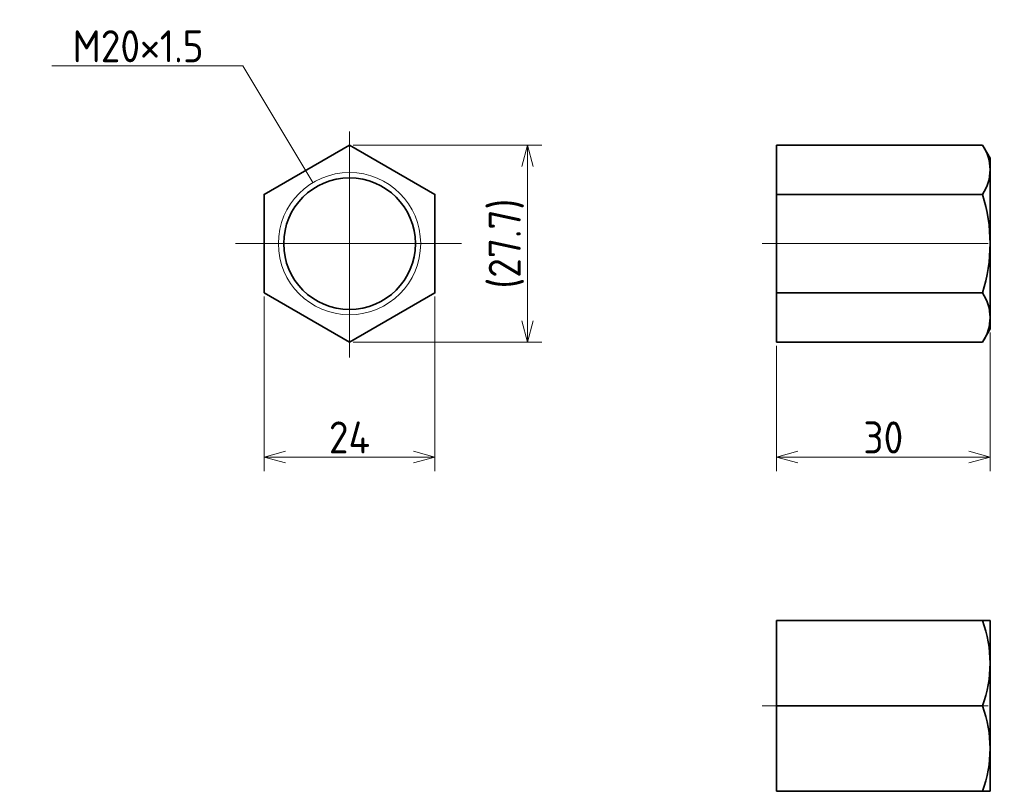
# Model space of a CAD drawing. Header units: millimetres. Extents: x 104 to 242, y 128 to 236.
import ezdxf

# ---------------------------------------------------------------- set-up
doc = ezdxf.new("R2010")
doc.units = ezdxf.units.MM
doc.linetypes.add('CENTER', pattern=[50.8, 31.75, -6.35, 6.35, -6.35])
doc.layers.get('0').update_dxf_attribs({"plot": 0})
doc.layers.add('図形', color=7, linetype='Continuous', lineweight=35)
doc.layers.get('0').off()
doc.styles.add('Dimension', font='isocp.shx', dxfattribs={"bigfont": 'bigfont.shx'})
doc.dimstyles.new('DXF用', dxfattribs={"dimtxt": 4.5, "dimasz": 3, "dimexe": 2, "dimexo": 0.5, "dimgap": 0.5, "dimtad": 1, "dimdec": 3, "dimdsep": 46, "dimtxsty": 'Dimension', "dimblk": 'OPEN30', "dimcen": 2.5, "dimclrd": 3, "dimclre": 3, "dimclrt": 3, "dimazin": 2, "dimtfac": 1, "dimtdec": 3, "dimtmove": 0, "dimatfit": 3, "dimldrblk": 'OPEN30', "dimfxl": 1, "dimlwd": 18, "dimlwe": 18, "dimarcsym": 0})

# ---------------------------------------------------------------- blocks, each defined once
blk = doc.blocks.new('_Open30')
at = {"color": 0, "linetype": 'ByBlock', "lineweight": -2}
for p, q in [((-1, 0.268), (0, 0)), ((0, 0), (-1, -0.268)), ((0, 0), (-1, 0))]:
    blk.add_line(p, q, dxfattribs=at)
blk = doc.blocks.new('*D1')
at = {"layer": 'Defpoints', "color": 0}
for p in [(138, 198.07), (162, 198.07), (162, 175)]:
    blk.add_point(p, dxfattribs=at)
at = {"layer": '図形', "color": 3, "lineweight": 18}
for p, q in [((138, 197.57), (138, 173)), ((162, 197.57), (162, 173)), ((141, 175), (159, 175))]:
    blk.add_line(p, q, dxfattribs=at)
at = {"layer": '図形', "color": 3, "lineweight": 18, "xscale": 3, "yscale": 3, "zscale": 3, "rotation": 180}
blk.add_blockref('_Open30', (138, 175), dxfattribs=at)
at = {"layer": '図形', "color": 3, "lineweight": 18, "xscale": 3, "yscale": 3, "zscale": 3}
blk.add_blockref('_Open30', (162, 175), dxfattribs=at)
at = {"layer": '図形', "color": 3, "insert": (150, 177.75), "char_height": 4.5, "attachment_point": 5, "style": 'Dimension'}
blk.add_mtext('24', dxfattribs=at)
blk = doc.blocks.new('*D2')
at = {"layer": 'Defpoints', "color": 0}
for p in [(240, 193), (210, 191.14), (240, 175)]:
    blk.add_point(p, dxfattribs=at)
at = {"layer": '図形', "color": 3, "lineweight": 18}
for p, q in [((240, 192.5), (240, 173)), ((210, 190.64), (210, 173)), ((213, 175), (237, 175))]:
    blk.add_line(p, q, dxfattribs=at)
at = {"layer": '図形', "color": 3, "lineweight": 18, "xscale": 3, "yscale": 3, "zscale": 3, "rotation": 180}
blk.add_blockref('_Open30', (210, 175), dxfattribs=at)
at = {"layer": '図形', "color": 3, "lineweight": 18, "xscale": 3, "yscale": 3, "zscale": 3}
blk.add_blockref('_Open30', (240, 175), dxfattribs=at)
at = {"layer": '図形', "color": 3, "insert": (225, 177.75), "char_height": 4.5, "attachment_point": 5, "style": 'Dimension'}
blk.add_mtext('30', dxfattribs=at)
blk = doc.blocks.new('*D3')
at = {"layer": 'Defpoints', "color": 0}
for p in [(150, 218.86), (175, 218.86), (150, 191.14)]:
    blk.add_point(p, dxfattribs=at)
at = {"layer": '図形', "color": 3, "lineweight": 18}
for p, q in [((150.5, 218.86), (177, 218.86)), ((175, 194.14), (175, 215.86)), ((150.5, 191.14), (177, 191.14))]:
    blk.add_line(p, q, dxfattribs=at)
at = {"layer": '図形', "color": 3, "lineweight": 18, "xscale": 3, "yscale": 3, "zscale": 3}
for p, rotation in [((175, 218.86), 90), ((175, 191.14), 270)]:
    blk.add_blockref('_Open30', p, dxfattribs=dict(at, rotation=rotation))
at = {"layer": '図形', "color": 3, "insert": (172.03, 205), "char_height": 4.5, "attachment_point": 5, "rotation": 90, "style": 'Dimension'}
blk.add_mtext('(27.7)', dxfattribs=at)

msp = doc.modelspace()

# ---------------------------------------------------------------- linework, layer by layer
at = {"layer": '図形', "color": 3, "linetype": 'CENTER', "lineweight": 18}
for p, q in [((150, 189), (150, 221)), ((134, 205), (166, 205)), ((208, 205), (242, 205)), ((208, 140), (242, 140))]:
    msp.add_line(p, q, dxfattribs=at)
at = {"layer": '図形'}
for p, q in [((210, 218.8564), (238.9282, 218.8564)), ((210, 191.15), (210, 218.85)), ((238.9282, 218.8564), (240, 217)), ((240, 193), (240, 217)), ((210, 211.9282), (238.9282, 211.9282)), ((238.9282, 198.0718), (210, 198.0718)), ((240, 193), (238.9282, 191.1436)), ((210, 191.1436), (238.9282, 191.1436)), ((210, 128), (210, 152)), ((240, 152), (210, 152)), ((240, 128), (240, 152)), ((210, 140), (238.9319, 140)), ((240, 128), (210, 128))]:
    msp.add_line(p, q, dxfattribs=at)
msp.add_lwpolyline([(138, 198.0718), (150, 191.1436), (162, 198.0718), (162, 211.9282), (150, 218.8564), (138, 211.9282)], close=True, dxfattribs=at)
at = {"layer": '図形', "color": 3, "lineweight": 18}
msp.add_circle((150, 205), 10, dxfattribs=at)
at = {"layer": '図形'}
msp.add_circle((150, 205), 9.25, dxfattribs=at)
for centre, radius, start, end in [((233.866, 215.3923), 6.134, 325.615753, 34.384247), ((217.0718, 205), 22.9282, 342.412046, 17.587954), ((233.866, 194.6077), 6.134, 325.615753, 34.384247), ((222.6699, 146), 17.3301, 339.743841, 20.256159), ((222.6699, 134), 17.3301, 339.743845, 20.256155)]:
    msp.add_arc(centre, radius, start, end, dxfattribs=at)

# ---------------------------------------------------------------- texts
at = {"layer": '図形', "color": 3, "insert": (129.5, 230.5), "char_height": 4.5, "attachment_point": 9, "style": 'Dimension'}
msp.add_mtext('M20×1.5', dxfattribs=at)

# ---------------------------------------------------------------- dimensions: what is measured, and where the dimension line sits
at = {"layer": '図形'}
dim = msp.add_linear_dim(base=(175, 218.8564), p1=(150, 191.1436), p2=(150, 218.8564), angle=90, text='(<>)', dimstyle='DXF用', override={"dimdec": 1}, dxfattribs=at)
dim.commit()
dim.dimension.update_dxf_attribs({"geometry": '*D3', "text_midpoint": (175, 205), "dimtype": 160})
for base, p1, p2, picture, middle in [((162, 175), (138, 198.0718), (162, 198.0718), '*D1', (150, 175)), ((240, 175), (210, 191.1436), (240, 193), '*D2', (225, 175))]:
    dim = msp.add_linear_dim(base=base, p1=p1, p2=p2, dimstyle='DXF用', dxfattribs=at)
    dim.commit()
    dim.dimension.update_dxf_attribs({"geometry": picture, "text_midpoint": middle, "dimtype": 160})

# ---------------------------------------------------------------- leaders
at = {"layer": '図形', "annotation_type": 0, "has_hookline": 1, "hookline_direction": 1, "text_width": 21.3364}
msp.add_leader([(144.855, 213.5749), (135, 230), (130, 230)], dimstyle='DXF用', override={"dimgap": 0.5, "dimtad": 1}, dxfattribs=at)

doc.saveas('drawing.dxf')
